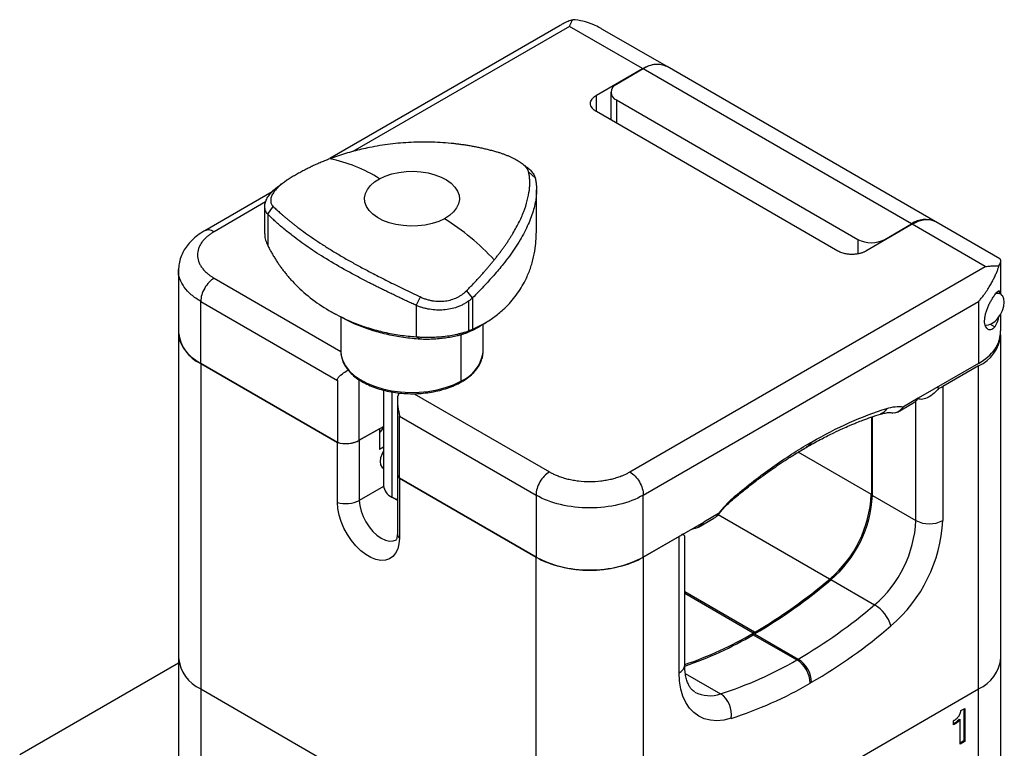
# Model space of a CAD drawing. Header units: inches. Extents: x 0.6 to 8.31, y 2.28 to 9.76.
# Tile 13 of 13: x 5.89 to 7.94, y 8.24 to 9.76. Entities that reach past the tile are written whole.
import ezdxf

# ---------------------------------------------------------------- set-up
doc = ezdxf.new("R2010")
doc.units = ezdxf.units.IN
doc.header["$MEASUREMENT"] = 0

msp = doc.modelspace()

# ---------------------------------------------------------------- linework, layer by layer
at = {"color": 7, "linetype": 'Continuous', "lineweight": 25}
for p, q in [((7.0161, 9.744), (6.5382, 9.4681)), ((7.0358, 9.742), (6.5856, 9.4821)), ((7.1875, 9.6544), (7.0358, 9.742)), ((7.2367, 9.6593), (7.1044, 9.7357)), ((7.0915, 9.599), (7.1875, 9.6544)), ((7.1889, 9.6536), (7.1332, 9.6215)), ((7.7457, 9.3322), (7.1889, 9.6536)), ((7.7949, 9.3371), (7.2381, 9.6585)), ((7.0915, 9.5676), (7.0915, 9.599)), ((7.1217, 9.6054), (7.1217, 9.5478)), ((7.1332, 9.5893), (7.6343, 9.3001)), ((7.1332, 9.5893), (7.1332, 9.5411)), ((7.5926, 9.276), (7.0915, 9.5652)), ((6.4492, 9.4228), (6.444, 9.4188)), ((6.9507, 9.4403), (6.9644, 9.4278)), ((6.9672, 9.3205), (6.9672, 9.4031)), ((6.4188, 9.3991), (6.2784, 9.3181)), ((6.4047, 9.3777), (6.2981, 9.3161)), ((6.4029, 9.3686), (6.4029, 9.3117)), ((6.4094, 9.3524), (6.4208, 9.3683)), ((6.4094, 9.3524), (6.4094, 9.2875)), ((7.7471, 9.3314), (7.651, 9.276)), ((7.69, 9.3001), (7.7457, 9.3322)), ((7.8988, 9.2438), (7.7471, 9.3314)), ((7.9287, 9.2598), (7.7963, 9.3363)), ((7.6343, 9.3001), (7.6343, 9.2704)), ((7.69, 9.3001), (7.69, 9.2985)), ((7.1611, 8.8179), (7.8988, 9.2438)), ((7.931, 9.1873), (7.931, 9.2555)), ((6.2241, 9.2359), (6.2244, 9.2375)), ((6.2241, 9.2358), (6.2241, 9.1072)), ((6.2981, 9.2197), (6.5612, 9.0678)), ((6.7177, 9.1632), (6.7262, 9.1808)), ((6.8346, 9.179), (6.8222, 9.1939)), ((6.8346, 9.179), (6.8346, 9.1141)), ((7.9338, 9.1841), (7.927, 9.1918)), ((6.2702, 9.1715), (6.5538, 9.0078)), ((6.2702, 9.0429), (6.2702, 9.1715)), ((6.7177, 9.1632), (6.7177, 9.0982)), ((6.8257, 9.1717), (6.8257, 9.1104)), ((7.1889, 8.7697), (7.8849, 9.1715)), ((7.8849, 9.1715), (7.8849, 9.0429)), ((6.5395, 9.1509), (6.5502, 9.1447)), ((6.5611, 9.1395), (6.5611, 9.0678)), ((7.931, 9.1195), (7.931, 9.1455)), ((6.8563, 9.0678), (6.8563, 9.1243)), ((7.9091, 9.1246), (7.9185, 9.1191)), ((6.2241, 9.1072), (6.2241, 8.4321)), ((6.7262, 9.0931), (6.7177, 9.0982)), ((6.8098, 9.1023), (6.8098, 9.0058)), ((6.8222, 9.1062), (6.8346, 9.1141)), ((7.931, 8.4321), (7.931, 9.1024)), ((6.2702, 9.0429), (6.5538, 8.8792)), ((6.5538, 8.8792), (6.2702, 9.0429)), ((6.2702, 9.0429), (6.2702, 8.3678)), ((7.8849, 9.0429), (7.7596, 8.9706)), ((7.8849, 9.0381), (7.8104, 8.9951)), ((7.8849, 8.3678), (7.8849, 9.0381)), ((6.5538, 9.0078), (6.5538, 8.8792)), ((6.5994, 8.8834), (6.5994, 9.0088)), ((7.7993, 8.9935), (7.8026, 8.9916)), ((7.8104, 8.9951), (7.8104, 8.717)), ((6.6496, 8.9875), (6.6496, 8.7898)), ((6.6669, 8.9834), (6.6669, 8.7657)), ((6.7135, 8.9799), (6.994, 8.8179)), ((6.6784, 8.9646), (6.6784, 8.8151)), ((7.7167, 8.9419), (7.7486, 8.9603)), ((7.7596, 8.9706), (7.7287, 8.9528)), ((7.7547, 8.717), (7.7547, 8.9654)), ((6.6826, 8.9334), (6.9662, 8.7697)), ((6.6826, 8.8048), (6.6826, 8.9334)), ((7.6622, 8.9315), (7.6622, 8.7707)), ((7.6643, 8.7692), (7.6643, 8.9322)), ((6.5994, 8.8834), (6.6496, 8.9124)), ((6.6412, 8.9075), (6.5994, 8.8834)), ((6.6412, 8.9075), (6.6412, 8.8641)), ((6.5538, 8.7546), (6.5538, 8.8792)), ((6.5994, 8.8834), (6.5994, 8.7588)), ((7.5272, 8.8687), (7.53, 8.8703)), ((7.5355, 8.8783), (7.5383, 8.8799)), ((6.6496, 8.869), (6.6412, 8.8641)), ((7.6622, 8.7707), (7.5101, 8.8585)), ((6.6487, 8.8257), (6.6496, 8.8251)), ((6.6784, 8.8151), (6.6784, 8.6905)), ((6.6826, 8.8048), (6.9662, 8.6411)), ((6.9662, 8.6411), (6.6826, 8.8048)), ((6.6826, 8.8048), (6.6826, 8.6803)), ((6.6497, 8.7879), (6.5994, 8.7588)), ((6.9662, 8.7697), (6.9662, 8.6411)), ((7.1889, 8.6411), (7.1889, 8.7697)), ((7.3797, 8.768), (7.3735, 8.7599)), ((7.6643, 8.7692), (7.7547, 8.717)), ((6.6781, 8.7592), (6.6669, 8.7657)), ((7.3451, 8.7313), (7.3142, 8.7134)), ((7.5757, 8.5955), (7.3446, 8.7289)), ((7.1889, 8.6411), (7.3142, 8.7134)), ((7.3031, 8.7032), (7.335, 8.7216)), ((7.2634, 8.6841), (7.1889, 8.6411)), ((7.2634, 8.4012), (7.2634, 8.6841)), ((7.2749, 8.4173), (7.2749, 8.6856)), ((6.9662, 7.966), (6.9662, 8.6411)), ((7.1889, 8.6411), (7.1889, 7.966)), ((7.5782, 8.5944), (7.6687, 8.5421)), ((7.42, 8.4852), (7.2749, 8.5689)), ((7.4172, 8.4836), (7.2749, 8.5657)), ((7.42, 8.4852), (7.4172, 8.4836)), ((7.42, 8.4819), (7.4172, 8.4803)), ((7.42, 8.4819), (7.5105, 8.4297)), ((7.4172, 8.4803), (7.5077, 8.4281)), ((6.2241, 8.4215), (5.8944, 8.2311)), ((6.2241, 8.4321), (6.2241, 7.9499)), ((7.5077, 8.4281), (7.5105, 8.4297)), ((7.931, 8.0598), (7.931, 8.4321)), ((7.2761, 8.4001), (7.3494, 8.3578)), ((7.5383, 8.3815), (7.5355, 8.3799)), ((6.2702, 8.3678), (6.9662, 7.966)), ((6.2702, 8.3678), (6.2702, 7.8856)), ((7.1889, 7.966), (7.8849, 8.3678)), ((7.8849, 8.1393), (7.8849, 8.3678)), ((7.8481, 8.3228), (7.8561, 8.3273)), ((7.8543, 8.3263), (7.8543, 8.26)), ((7.8561, 8.3273), (7.8561, 8.259)), ((7.8329, 8.2931), (7.8329, 8.3018)), ((7.8446, 8.3054), (7.8463, 8.3044)), ((7.8463, 8.2533), (7.8463, 8.3044)), ((7.8543, 8.26), (7.8463, 8.2554)), ((7.8561, 8.259), (7.8463, 8.2533)), ((7.8543, 8.26), (7.8561, 8.259))]:
    msp.add_line(p, q, dxfattribs=at)
at = {"color": 7, "linetype": 'Continuous', "lineweight": 25, "flags": 128}
for points in [[(6.7761, 9.3431), (6.7641, 9.3375), (6.7507, 9.3331), (6.7362, 9.3299), (6.7211, 9.3281), (6.7057, 9.3277), (6.6903, 9.3287), (6.6754, 9.331), (6.6613, 9.3347), (6.6484, 9.3396), (6.637, 9.3456), (6.6273, 9.3525), (6.6197, 9.3603), (6.6142, 9.3686), (6.6111, 9.3773), (6.6103, 9.3862), (6.612, 9.3951), (6.6161, 9.4037), (6.6224, 9.4118), (6.6309, 9.4193), (6.6413, 9.4259)], [(6.6413, 9.4259), (6.6533, 9.4315), (6.6667, 9.4359), (6.6812, 9.439), (6.6963, 9.4409), (6.7117, 9.4413), (6.7271, 9.4403), (6.742, 9.438), (6.756, 9.4343), (6.769, 9.4294), (6.7804, 9.4234), (6.7901, 9.4165), (6.7977, 9.4087), (6.8032, 9.4004), (6.8063, 9.3917), (6.8071, 9.3827), (6.8054, 9.3739), (6.8013, 9.3653), (6.795, 9.3572), (6.7865, 9.3497), (6.7761, 9.3431)], [(7.9123, 9.1257), (7.9189, 9.1304), (7.9251, 9.1368), (7.9305, 9.1445), (7.9346, 9.1529), (7.9372, 9.1615), (7.9382, 9.1696), (7.9375, 9.1768), (7.935, 9.1826), (7.931, 9.1865), (7.9258, 9.1882), (7.921, 9.188)], [(6.5611, 9.0678), (6.5618, 9.0593), (6.565, 9.0483), (6.5706, 9.0376), (6.5786, 9.0275), (6.5889, 9.018), (6.6012, 9.0094), (6.6153, 9.0018), (6.631, 8.9954), (6.648, 8.9901), (6.6661, 8.9862), (6.6849, 8.9837), (6.7042, 8.9826), (6.7235, 8.983), (6.7425, 8.9849), (6.761, 8.9881), (6.7786, 8.9928), (6.7949, 8.9987), (6.8098, 9.0058)], [(6.8562, 9.0645), (6.8563, 9.0652), (6.8563, 9.0678)], [(6.6496, 8.8613), (6.6466, 8.8557), (6.6436, 8.8472), (6.6426, 8.8392), (6.6436, 8.8323), (6.6466, 8.8273), (6.6487, 8.8257)], [(6.6826, 8.6803), (6.6817, 8.6685), (6.6791, 8.6581), (6.6748, 8.6494), (6.669, 8.6424), (6.6618, 8.6376), (6.6534, 8.6349), (6.6441, 8.6344), (6.634, 8.6362), (6.6235, 8.6403), (6.6129, 8.6464), (6.6024, 8.6545), (6.5924, 8.6643), (6.583, 8.6755), (6.5746, 8.6879), (6.5674, 8.7011), (6.5616, 8.7147), (6.5573, 8.7285), (6.5547, 8.7419), (6.5538, 8.7546)], [(6.5994, 8.7588), (6.6003, 8.7481), (6.6029, 8.7368), (6.6071, 8.7254), (6.6127, 8.7142), (6.6195, 8.7038), (6.6274, 8.6944), (6.6358, 8.6866), (6.6447, 8.6805), (6.6535, 8.6764), (6.662, 8.6745), (6.6698, 8.6748), (6.6766, 8.6773)], [(6.6669, 8.7657), (6.6765, 8.7612), (6.6784, 8.7605)], [(7.3709, 8.3068), (7.356, 8.3032), (7.3417, 8.3019), (7.3281, 8.3028), (7.3154, 8.3059), (7.3039, 8.3113), (7.2935, 8.3187), (7.2846, 8.3282), (7.2771, 8.3396), (7.2711, 8.3528), (7.2669, 8.3676), (7.2643, 8.3838), (7.2634, 8.4012)]]:
    msp.add_lwpolyline(points, dxfattribs=at)
at = {"color": 7, "linetype": 'Continuous', "lineweight": 25}
for centre, radius, start, end in [((7.2177, 9.6139), 0.0491, 65.3927, 125.9177), ((7.1393, 9.6054), 0.0172, 110.7834, 249.2166), ((6.4817, 9.1765), 0.2961, 57.3877, 79.0476), ((6.5011, 8.9058), 0.5166, 42.9149, 57.8337), ((7.7746, 9.2911), 0.0503, 66.1853, 125.1252), ((7.6622, 9.3538), 0.0605, 242.6097, 297.3903), ((7.9016, 9.142), 0.0195, 260.7329, 303.315), ((6.3033, 9.1153), 0.0796, 185.8452, 245.4749), ((7.8519, 9.1105), 0.0796, 294.5251, 354.1548), ((6.779, 9.0778), 0.0783, 293.1764, 350.2823), ((6.8071, 9.0054), 0.00278, 303.2814, 7.9048), ((7.7885, 9.0335), 0.0442, 288.5126, 299.6725), ((6.6241, 8.9191), 0.0266, 310.1323, 343.7586), ((6.5714, 8.9383), 0.0616, 253.482, 297.0808), ((6.694, 8.8155), 0.0156, 181.5976, 223.2601), ((6.6789, 8.7925), 0.0294, 185.3293, 245.9908), ((7.417, 8.7827), 0.2454, 310.2884, 357.1999), ((7.4191, 8.7812), 0.2455, 310.4127, 357.198), ((6.5714, 8.8137), 0.0616, 253.482, 297.0808), ((7.5096, 8.729), 0.2455, 310.4127, 357.198), ((7.5024, 8.7328), 0.3084, 310.5437, 357.067), ((7.7826, 8.7707), 0.0605, 242.6097, 297.3903), ((6.694, 8.691), 0.0156, 181.5976, 223.2601), ((7.2484, 8.7105), 0.0303, 299.5244, 313.8681), ((7.0776, 8.856), 0.2421, 242.6097, 297.3903), ((6.8728, 9.4229), 1.0857, 300.2623, 310.3478), ((6.8714, 9.4218), 1.0883, 300.2701, 310.5034), ((6.9619, 9.3696), 1.0883, 300.2701, 310.5034), ((7.6285, 8.4755), 0.0779, 17.1367, 58.8788), ((7.0211, 9.1606), 0.7844, 288.8824, 300.3325), ((6.9678, 9.359), 1.1318, 300.2701, 310.5034), ((7.0214, 9.1566), 0.7836, 288.8776, 300.3382), ((6.3033, 8.4402), 0.0796, 185.8452, 245.4749), ((7.1165, 9.0953), 0.7734, 287.5261, 300.3812), ((7.4751, 8.3771), 0.0605, 2.6055, 57.3945), ((7.4779, 8.3788), 0.0605, 2.6055, 57.3945), ((7.8519, 8.4402), 0.0796, 294.5251, 354.1548), ((7.2552, 8.4193), 0.0198, 294.3747, 354.3052), ((7.1287, 9.0738), 0.8044, 287.5261, 300.3812), ((7.3266, 8.4195), 0.0658, 242.0831, 290.3004), ((7.3206, 8.3156), 0.0511, 350.0144, 55.6955)]:
    msp.add_arc(centre, radius, start, end, dxfattribs=at)
for points, knots in [([(7.0423, 9.7558), (7.0391, 9.7546), (7.0322, 9.7522), (7.0235, 9.7481), (7.0182, 9.745), (7.0162, 9.7439)], [0, 0, 0, 0, 0.360431, 0.756771, 1, 1, 1, 1]), ([(7.0358, 9.742), (7.0362, 9.743), (7.037, 9.7449), (7.0381, 9.7475), (7.0391, 9.7497), (7.04, 9.7516), (7.0408, 9.7532), (7.0416, 9.7546), (7.0421, 9.7554), (7.0423, 9.7558)], [0, 0, 0, 0, 0.184839, 0.355683, 0.512532, 0.655388, 0.78425, 0.899121, 1, 1, 1, 1]), ([(7.1043, 9.7356), (7.1025, 9.7367), (7.0966, 9.7402), (7.0831, 9.7465), (7.0643, 9.7533), (7.0494, 9.755), (7.0423, 9.7558)], [0, 0, 0, 0, 0.095563, 0.309425, 0.67054, 1, 1, 1, 1]), ([(7.1875, 9.6544), (7.1921, 9.6568), (7.2012, 9.6614), (7.2143, 9.6642), (7.2265, 9.6639), (7.2333, 9.6608), (7.2367, 9.6593)], [0, 0, 0, 0, 0.250026, 0.500052, 0.750077, 1, 1, 1, 1]), ([(7.0915, 9.5652), (7.0909, 9.5656), (7.0896, 9.5664), (7.0879, 9.5676), (7.0863, 9.5688), (7.0849, 9.5702), (7.0836, 9.5715), (7.0818, 9.5739), (7.0799, 9.5774), (7.0791, 9.5821), (7.0799, 9.5868), (7.082, 9.5908), (7.0848, 9.5941), (7.0878, 9.5967), (7.0902, 9.5982), (7.0915, 9.599)], [0, 0, 0, 0, 0.0419793, 0.0836073, 0.1250632, 0.1665286, 0.2081848, 0.2502108, 0.3750532, 0.5000651, 0.6249075, 0.7499193, 0.8334843, 0.9163602, 1, 1, 1, 1]), ([(6.8831, 9.4818), (6.8801, 9.4826), (6.8742, 9.4843), (6.8652, 9.4865), (6.8563, 9.4886), (6.8474, 9.4905), (6.8386, 9.4923), (6.8298, 9.4939), (6.8211, 9.4953), (6.8125, 9.4966), (6.8039, 9.4977), (6.7833, 9.5001), (6.7509, 9.5023), (6.7142, 9.502), (6.6851, 9.5), (6.6634, 9.4978), (6.6419, 9.4947), (6.6221, 9.4911), (6.6039, 9.4872), (6.5873, 9.483), (6.5708, 9.4783), (6.5543, 9.4731), (6.5434, 9.4692), (6.538, 9.4672)], [0, 0, 0, 0, 0.026234, 0.052207, 0.077928, 0.103405, 0.128648, 0.153668, 0.178476, 0.203086, 0.22751, 0.251763, 0.378067, 0.501353, 0.563738, 0.625934, 0.687958, 0.75007, 0.799474, 0.848927, 0.898678, 0.948963, 1, 1, 1, 1]), ([(6.538, 9.4672), (6.535, 9.466), (6.529, 9.4637), (6.52, 9.46), (6.5111, 9.4562), (6.5022, 9.4521), (6.4933, 9.4478), (6.4844, 9.4433), (6.4756, 9.4385), (6.4667, 9.4336), (6.4579, 9.4283), (6.4521, 9.4247), (6.4492, 9.4228)], [0, 0, 0, 0, 0.095949, 0.192595, 0.290024, 0.388316, 0.487547, 0.587786, 0.689095, 0.791534, 0.895153, 1, 1, 1, 1]), ([(6.9507, 9.4403), (6.9506, 9.4408), (6.9503, 9.4418), (6.9497, 9.4433), (6.9489, 9.4448), (6.9479, 9.4463), (6.9468, 9.4479), (6.9455, 9.4494), (6.9428, 9.4524), (6.9379, 9.4567), (6.9295, 9.4624), (6.9195, 9.468), (6.9101, 9.4723), (6.9021, 9.4755), (6.896, 9.4778), (6.8896, 9.4799), (6.8853, 9.4811), (6.8831, 9.4818)], [0, 0, 0, 0, 0.036382, 0.0725, 0.108393, 0.1441, 0.17966, 0.215114, 0.250499, 0.375791, 0.500202, 0.624706, 0.750116, 0.811929, 0.874042, 0.936662, 1, 1, 1, 1]), ([(6.9447, 9.4517), (6.9431, 9.4528), (6.94, 9.455), (6.9368, 9.4573), (6.9352, 9.4585)], [0, 0, 0, 0, 0.499969, 1, 1, 1, 1]), ([(6.9445, 9.4516), (6.9457, 9.4508), (6.9505, 9.4476), (6.9563, 9.4419), (6.9621, 9.4348), (6.9636, 9.4302), (6.9644, 9.4278)], [0, 0, 0, 0, 0.108219, 0.407987, 0.696265, 1, 1, 1, 1]), ([(6.4492, 9.4228), (6.4482, 9.4221), (6.4462, 9.4208), (6.4432, 9.4188), (6.4404, 9.4167), (6.4378, 9.4146), (6.4352, 9.4125), (6.4328, 9.4104), (6.4286, 9.4064), (6.4233, 9.4005), (6.4184, 9.393), (6.4156, 9.3857), (6.4152, 9.3802), (6.4159, 9.3761), (6.417, 9.3733), (6.4185, 9.3707), (6.42, 9.3691), (6.4208, 9.3683)], [0, 0, 0, 0, 0.036382, 0.0725, 0.108393, 0.1441, 0.17966, 0.215114, 0.250499, 0.375791, 0.500202, 0.624706, 0.750116, 0.811929, 0.874042, 0.936662, 1, 1, 1, 1]), ([(6.9644, 9.4278), (6.9647, 9.4265), (6.9653, 9.4239), (6.966, 9.4197), (6.9666, 9.4154), (6.967, 9.411), (6.9672, 9.4065), (6.9673, 9.4018), (6.9671, 9.397), (6.9668, 9.392), (6.9662, 9.3869), (6.9655, 9.3817), (6.9632, 9.3689), (6.9571, 9.3472), (6.9431, 9.3155), (6.9234, 9.2826), (6.9041, 9.2562), (6.8885, 9.2371), (6.8784, 9.2254), (6.868, 9.2138), (6.8572, 9.2022), (6.8461, 9.1906), (6.8384, 9.1829), (6.8346, 9.179)], [0, 0, 0, 0, 0.022031, 0.044198, 0.066503, 0.088951, 0.111542, 0.134281, 0.15717, 0.180212, 0.203409, 0.226764, 0.250279, 0.373611, 0.500157, 0.626841, 0.750304, 0.793188, 0.835543, 0.877385, 0.91873, 0.959596, 1, 1, 1, 1]), ([(6.8794, 9.2576), (6.881, 9.2596), (6.8842, 9.2636), (6.8888, 9.2695), (6.8933, 9.2754), (6.8975, 9.2812), (6.9016, 9.2869), (6.9055, 9.2926), (6.9093, 9.2982), (6.9129, 9.3038), (6.9178, 9.3117), (6.9237, 9.3218), (6.9302, 9.3341), (6.9359, 9.3461), (6.9425, 9.3618), (6.9487, 9.381), (6.952, 9.3982), (6.9531, 9.4105), (6.9533, 9.4183), (6.953, 9.4259), (6.9522, 9.4333), (6.9512, 9.4379), (6.9507, 9.4403)], [0, 0, 0, 0, 0.028495, 0.05673, 0.084741, 0.112563, 0.140238, 0.167803, 0.195303, 0.22278, 0.250279, 0.312364, 0.374408, 0.436414, 0.498585, 0.622271, 0.749022, 0.797554, 0.846822, 0.896929, 0.947963, 1, 1, 1, 1]), ([(6.4094, 9.3524), (6.4077, 9.3546), (6.4044, 9.359), (6.4026, 9.3667), (6.4033, 9.3749), (6.4067, 9.3838), (6.4126, 9.3929), (6.421, 9.4019), (6.4288, 9.4087), (6.4342, 9.4123), (6.4355, 9.4131)], [0, 0, 0, 0, 0.139881, 0.272681, 0.411166, 0.547367, 0.683437, 0.821823, 0.954905, 1, 1, 1, 1]), ([(6.4439, 9.4192), (6.4425, 9.4182), (6.4396, 9.4162), (6.4368, 9.4142), (6.4353, 9.4132)], [0, 0, 0, 0, 0.501571, 1, 1, 1, 1]), ([(6.4208, 9.3683), (6.422, 9.3671), (6.4244, 9.3648), (6.4281, 9.3613), (6.432, 9.3578), (6.436, 9.3542), (6.4401, 9.3506), (6.4443, 9.347), (6.4486, 9.3434), (6.453, 9.3398), (6.4576, 9.3361), (6.4622, 9.3325), (6.4669, 9.3288), (6.4752, 9.3225), (6.4875, 9.3134), (6.5045, 9.3015), (6.5226, 9.2895), (6.5417, 9.2775), (6.5617, 9.2655), (6.5828, 9.2534), (6.6048, 9.2413), (6.625, 9.2307), (6.643, 9.2214), (6.6586, 9.2136), (6.6746, 9.2056), (6.6913, 9.1975), (6.7085, 9.1892), (6.7202, 9.1837), (6.7262, 9.1808)], [0, 0, 0, 0, 0.0219757, 0.0437126, 0.0652189, 0.0865038, 0.1075774, 0.1284506, 0.1491353, 0.1696444, 0.1899918, 0.2101923, 0.2302617, 0.2502166, 0.3132886, 0.375481, 0.4378061, 0.4998544, 0.561763, 0.6239534, 0.6861454, 0.7492225, 0.7893336, 0.8299697, 0.8712542, 0.913295, 0.9561844, 1, 1, 1, 1]), ([(6.7177, 9.1632), (6.7147, 9.1646), (6.7086, 9.1674), (6.6995, 9.1716), (6.6904, 9.1758), (6.6813, 9.1801), (6.6723, 9.1844), (6.6632, 9.1888), (6.6541, 9.1931), (6.6451, 9.1976), (6.6361, 9.202), (6.6272, 9.2065), (6.6057, 9.2174), (6.5724, 9.235), (6.5303, 9.2595), (6.4924, 9.2841), (6.4666, 9.303), (6.45, 9.3161), (6.4405, 9.3239), (6.4317, 9.3315), (6.4236, 9.3387), (6.4161, 9.3458), (6.4116, 9.3502), (6.4094, 9.3524)], [0, 0, 0, 0, 0.022031, 0.044198, 0.066503, 0.088951, 0.111542, 0.134281, 0.15717, 0.180212, 0.203409, 0.226764, 0.250279, 0.373611, 0.500157, 0.626841, 0.750304, 0.793188, 0.835543, 0.877385, 0.91873, 0.959596, 1, 1, 1, 1]), ([(7.7963, 9.3363), (7.7929, 9.3378), (7.7861, 9.3409), (7.7739, 9.3412), (7.7608, 9.3384), (7.7516, 9.3337), (7.7471, 9.3314)], [0, 0, 0, 0, 0.249923, 0.499948, 0.749974, 1, 1, 1, 1]), ([(6.2981, 9.3161), (6.2944, 9.3178), (6.287, 9.3212), (6.2813, 9.3191), (6.2784, 9.3181)], [0, 0, 0, 0, 0.500051, 1, 1, 1, 1]), ([(6.8346, 9.1141), (6.8423, 9.1176), (6.8577, 9.1247), (6.8789, 9.1383), (6.9014, 9.1565), (6.9235, 9.1806), (6.9409, 9.2078), (6.9527, 9.2339), (6.96, 9.2574), (6.9659, 9.2858), (6.9667, 9.3075), (6.9671, 9.3205)], [0, 0, 0, 0, 0.093314, 0.188838, 0.286726, 0.42805, 0.573057, 0.670288, 0.765827, 0.859775, 1, 1, 1, 1]), ([(6.2784, 9.3181), (6.2757, 9.3165), (6.2683, 9.312), (6.2572, 9.3035), (6.2463, 9.2927), (6.2377, 9.2814), (6.2311, 9.2695), (6.2266, 9.2566), (6.2242, 9.2452), (6.2243, 9.2383), (6.2244, 9.2359)], [0, 0, 0, 0, 0.084944, 0.239569, 0.393538, 0.526959, 0.655926, 0.795207, 0.92959, 1, 1, 1, 1]), ([(6.2981, 9.3161), (6.297, 9.3155), (6.2948, 9.3142), (6.2918, 9.3122), (6.2888, 9.3101), (6.286, 9.308), (6.282, 9.3047), (6.2773, 9.3001), (6.2723, 9.2941), (6.2684, 9.2877), (6.2646, 9.2791), (6.2627, 9.2679), (6.2646, 9.2568), (6.2684, 9.2481), (6.2723, 9.2418), (6.2773, 9.2357), (6.2826, 9.2306), (6.2878, 9.2264), (6.2927, 9.2229), (6.2963, 9.2208), (6.2981, 9.2197)], [0, 0, 0, 0, 0.025044, 0.050034, 0.075009, 0.100009, 0.125071, 0.187556, 0.2501, 0.312585, 0.375129, 0.500007, 0.624885, 0.68737, 0.749914, 0.812399, 0.874943, 0.916645, 0.958271, 1, 1, 1, 1]), ([(6.4032, 9.3117), (6.4031, 9.3109), (6.4027, 9.3068), (6.4045, 9.2986), (6.4077, 9.2912), (6.4094, 9.2875)], [0, 0, 0, 0, 0.1028823, 0.5397297, 1, 1, 1, 1]), ([(6.4094, 9.2875), (6.4106, 9.2851), (6.413, 9.2803), (6.4168, 9.2732), (6.4209, 9.2662), (6.4251, 9.2593), (6.4295, 9.2524), (6.4341, 9.2457), (6.439, 9.239), (6.444, 9.2325), (6.4492, 9.226), (6.4547, 9.2196), (6.4684, 9.2045), (6.4926, 9.1819), (6.5304, 9.1551), (6.5726, 9.1328), (6.6082, 9.1192), (6.6347, 9.1116), (6.6512, 9.1075), (6.6677, 9.1042), (6.6844, 9.1015), (6.701, 9.0994), (6.7122, 9.0986), (6.7177, 9.0982)], [0, 0, 0, 0, 0.022031, 0.044198, 0.066503, 0.088951, 0.111542, 0.134281, 0.15717, 0.180212, 0.203409, 0.226764, 0.250279, 0.373611, 0.500157, 0.626841, 0.750304, 0.793188, 0.835543, 0.877385, 0.91873, 0.959596, 1, 1, 1, 1]), ([(7.651, 9.276), (7.6504, 9.2756), (7.6491, 9.2749), (7.647, 9.2739), (7.6448, 9.273), (7.6425, 9.2721), (7.6401, 9.2714), (7.636, 9.2703), (7.6299, 9.2693), (7.6218, 9.2688), (7.6137, 9.2693), (7.6068, 9.2705), (7.6011, 9.2721), (7.5965, 9.2738), (7.5939, 9.2752), (7.5926, 9.276)], [0, 0, 0, 0, 0.041979, 0.083607, 0.125063, 0.166529, 0.208185, 0.250211, 0.375053, 0.500065, 0.624908, 0.749919, 0.833484, 0.91636, 1, 1, 1, 1]), ([(7.927, 9.245), (7.928, 9.2468), (7.9299, 9.2503), (7.9311, 9.2543), (7.931, 9.2571), (7.9301, 9.2588), (7.9292, 9.2595), (7.9287, 9.2598)], [0, 0, 0, 0, 0.216484, 0.446591, 0.691204, 0.850159, 1, 1, 1, 1]), ([(6.8222, 9.1939), (6.8242, 9.196), (6.8282, 9.2001), (6.8341, 9.2062), (6.8398, 9.2122), (6.8453, 9.2181), (6.8506, 9.224), (6.8558, 9.2297), (6.8609, 9.2354), (6.8657, 9.2411), (6.8704, 9.2466), (6.875, 9.2521), (6.878, 9.2557), (6.8794, 9.2576)], [0, 0, 0, 0, 0.095352, 0.189688, 0.283045, 0.37546, 0.466975, 0.557636, 0.647492, 0.736597, 0.825008, 0.912787, 1, 1, 1, 1]), ([(7.8849, 9.1715), (7.8862, 9.173), (7.8886, 9.1758), (7.8918, 9.1798), (7.8946, 9.1834), (7.8969, 9.1866), (7.9006, 9.1918), (7.9054, 9.1989), (7.9108, 9.208), (7.9154, 9.2165), (7.9193, 9.2245), (7.9225, 9.232), (7.9251, 9.2388), (7.9264, 9.243), (7.927, 9.245)], [0, 0, 0, 0, 0.06346, 0.120181, 0.170162, 0.213403, 0.249905, 0.382338, 0.49912, 0.613331, 0.720486, 0.820619, 0.913772, 1, 1, 1, 1]), ([(7.8988, 9.2438), (7.9006, 9.244), (7.9039, 9.2444), (7.9088, 9.2448), (7.9132, 9.2451), (7.9173, 9.2452), (7.9209, 9.2452), (7.9241, 9.2451), (7.9261, 9.2451), (7.927, 9.245)], [0, 0, 0, 0, 0.184815, 0.355642, 0.512481, 0.655334, 0.784203, 0.89909, 1, 1, 1, 1]), ([(6.2702, 9.1715), (6.2634, 9.1759), (6.2496, 9.1848), (6.2351, 9.2008), (6.2266, 9.2179), (6.2231, 9.2299), (6.2241, 9.2359), (6.2241, 9.2359)], [0, 0, 0, 0, 0.249567, 0.499134, 0.748702, 0.998269, 1, 1, 1, 1]), ([(6.2981, 9.2197), (6.2944, 9.2176), (6.2908, 9.2147), (6.2841, 9.2076), (6.281, 9.2034), (6.2758, 9.1945), (6.2737, 9.1897), (6.271, 9.1803), (6.2702, 9.1757), (6.2702, 9.1715)], [0, 0, 0, 0, 0.25, 0.25, 0.5, 0.5, 0.75, 0.75, 1, 1, 1, 1]), ([(6.7262, 9.1808), (6.7273, 9.1803), (6.7296, 9.1792), (6.7332, 9.1778), (6.7368, 9.1765), (6.7404, 9.1754), (6.7441, 9.1744), (6.7478, 9.1736), (6.7547, 9.1723), (6.7649, 9.1714), (6.7782, 9.1722), (6.7909, 9.1749), (6.8008, 9.1788), (6.8081, 9.1827), (6.8132, 9.1861), (6.8179, 9.1898), (6.8208, 9.1925), (6.8222, 9.1939)], [0, 0, 0, 0, 0.036382, 0.0725, 0.108393, 0.1441, 0.17966, 0.215114, 0.250499, 0.375791, 0.500202, 0.624706, 0.750116, 0.811929, 0.874042, 0.936662, 1, 1, 1, 1]), ([(6.8346, 9.179), (6.8339, 9.1784), (6.8325, 9.1771), (6.8303, 9.1752), (6.8281, 9.1734), (6.8265, 9.1723), (6.8257, 9.1717)], [0, 0, 0, 0, 0.255184, 0.506903, 0.75517, 1, 1, 1, 1]), ([(7.9185, 9.1191), (7.9182, 9.1186), (7.9174, 9.1177), (7.9163, 9.1165), (7.9152, 9.1154), (7.914, 9.1145), (7.9128, 9.1138), (7.9108, 9.1128), (7.908, 9.1123), (7.9045, 9.1133), (7.9015, 9.1158), (7.8991, 9.1198), (7.8976, 9.125), (7.8972, 9.1313), (7.8977, 9.1382), (7.8992, 9.1457), (7.9015, 9.1533), (7.9045, 9.1608), (7.908, 9.168), (7.9112, 9.1739), (7.914, 9.1784), (7.9164, 9.182), (7.9178, 9.184), (7.9185, 9.185)], [0, 0, 0, 0, 0.02132, 0.042355, 0.06318, 0.083874, 0.104516, 0.125185, 0.188025, 0.250364, 0.31288, 0.375386, 0.437813, 0.500322, 0.562793, 0.625273, 0.687769, 0.750292, 0.812516, 0.875257, 0.916419, 0.957793, 1, 1, 1, 1]), ([(7.9185, 9.185), (7.9206, 9.1876), (7.9247, 9.1928), (7.9281, 9.1939), (7.9294, 9.192), (7.9297, 9.1889), (7.9297, 9.1888)], [0, 0, 0, 0, 0.329086, 0.659216, 0.989247, 1, 1, 1, 1]), ([(6.8257, 9.1717), (6.8247, 9.171), (6.8226, 9.1696), (6.8194, 9.1675), (6.816, 9.1657), (6.8126, 9.1639), (6.8092, 9.1623), (6.8056, 9.1608), (6.7989, 9.1583), (6.7886, 9.1555), (6.7744, 9.1535), (6.7598, 9.1532), (6.7478, 9.1545), (6.7383, 9.1564), (6.7314, 9.1582), (6.7245, 9.1604), (6.72, 9.1622), (6.7177, 9.1632)], [0, 0, 0, 0, 0.036778, 0.073187, 0.109232, 0.144919, 0.180251, 0.215234, 0.249872, 0.375671, 0.500566, 0.624419, 0.750759, 0.810799, 0.872339, 0.935399, 1, 1, 1, 1]), ([(6.7262, 9.0931), (6.7145, 9.0941), (6.6916, 9.0959), (6.6588, 9.1021), (6.6223, 9.1119), (6.5892, 9.1239), (6.5683, 9.1355), (6.5611, 9.1395)], [0, 0, 0, 0, 0.195684, 0.383764, 0.566037, 0.849365, 1, 1, 1, 1]), ([(7.9262, 9.1389), (7.9256, 9.136), (7.9239, 9.1279), (7.9206, 9.1226), (7.9185, 9.1191)], [0, 0, 0, 0, 0.358222, 1, 1, 1, 1]), ([(6.8566, 9.1245), (6.8555, 9.1236), (6.8453, 9.116), (6.8331, 9.1108), (6.8222, 9.1062)], [0, 0, 0, 0, 0.109335, 1, 1, 1, 1]), ([(6.8568, 9.1243), (6.8589, 9.1256), (6.8632, 9.1284), (6.8674, 9.1311), (6.8695, 9.1324)], [0, 0, 0, 0, 0.50006, 1, 1, 1, 1]), ([(7.9185, 9.0717), (7.9215, 9.0767), (7.9255, 9.0836), (7.9285, 9.0945), (7.9299, 9.1018), (7.9308, 9.1102), (7.9309, 9.1162), (7.931, 9.1195)], [0, 0, 0, 0, 0.391327, 0.530337, 0.674316, 0.823701, 1, 1, 1, 1]), ([(6.2241, 9.1072), (6.2241, 9.0953), (6.2282, 9.0834), (6.244, 9.0614), (6.2557, 9.0513), (6.2702, 9.0429)], [0, 0, 0, 0, 0.5, 0.5, 1, 1, 1, 1]), ([(6.7177, 9.0982), (6.719, 9.0981), (6.7216, 9.0978), (6.7255, 9.0976), (6.7295, 9.0974), (6.7335, 9.0972), (6.7374, 9.0971), (6.7413, 9.0971), (6.7488, 9.0972), (6.7598, 9.0976), (6.7744, 9.0989), (6.7886, 9.1008), (6.7998, 9.103), (6.8083, 9.105), (6.8144, 9.1066), (6.8203, 9.1084), (6.8239, 9.1097), (6.8257, 9.1104)], [0, 0, 0, 0, 0.037126, 0.073751, 0.109878, 0.14551, 0.180653, 0.215309, 0.249482, 0.375758, 0.499624, 0.624174, 0.749638, 0.810607, 0.87264, 0.935762, 1, 1, 1, 1]), ([(6.8222, 9.1062), (6.8214, 9.1058), (6.8198, 9.1052), (6.8172, 9.1042), (6.8145, 9.1033), (6.8117, 9.1024), (6.8087, 9.1016), (6.8057, 9.1008), (6.7999, 9.0993), (6.7909, 9.0974), (6.7781, 9.0954), (6.7648, 9.0939), (6.7537, 9.0931), (6.7449, 9.0928), (6.7385, 9.0927), (6.7322, 9.0928), (6.7282, 9.093), (6.7262, 9.0931)], [0, 0, 0, 0, 0.036382, 0.0725, 0.108393, 0.1441, 0.17966, 0.215114, 0.250499, 0.375791, 0.500202, 0.624706, 0.750116, 0.811929, 0.874042, 0.936662, 1, 1, 1, 1]), ([(6.8257, 9.1104), (6.8268, 9.1108), (6.8288, 9.1116), (6.8318, 9.1128), (6.8337, 9.1137), (6.8346, 9.1141)], [0, 0, 0, 0, 0.32719, 0.660512, 1, 1, 1, 1]), ([(6.5612, 9.0706), (6.5612, 9.0705), (6.5606, 9.0667), (6.5615, 9.0594), (6.5641, 9.0488), (6.569, 9.0386), (6.5759, 9.0288), (6.5847, 9.0195), (6.5954, 9.011), (6.6078, 9.0033), (6.6217, 8.9965), (6.6368, 8.9909), (6.653, 8.9863), (6.6699, 8.9829), (6.6875, 8.9808), (6.7053, 8.9799), (6.7232, 8.9803), (6.7408, 8.982), (6.758, 8.9849), (6.7746, 8.989), (6.7901, 8.9943), (6.8013, 8.9992), (6.8072, 9.0023), (6.8086, 9.003)], [0, 0, 0, 0, 0.002414, 0.05259, 0.102641, 0.152908, 0.203698, 0.255064, 0.306861, 0.358895, 0.411009, 0.463101, 0.515146, 0.567143, 0.619101, 0.671036, 0.722965, 0.774905, 0.826869, 0.878877, 0.930946, 0.983093, 1, 1, 1, 1]), ([(6.8086, 9.003), (6.8109, 9.0043), (6.8175, 9.0081), (6.8273, 9.015), (6.8373, 9.024), (6.8453, 9.0337), (6.8512, 9.044), (6.8551, 9.0543), (6.8558, 9.0611), (6.8561, 9.0643)], [0, 0, 0, 0, 0.082887, 0.240238, 0.397746, 0.554894, 0.71106, 0.865557, 1, 1, 1, 1]), ([(6.5538, 9.0078), (6.554, 9.0088), (6.5542, 9.011), (6.5564, 9.0146), (6.5588, 9.0169), (6.5606, 9.0183), (6.5607, 9.0184), (6.5612, 9.0188), (6.5647, 9.0216), (6.5695, 9.025), (6.5748, 9.0284), (6.576, 9.0292)], [0, 0, 0, 0, 0.101863, 0.221722, 0.443191, 0.443758, 0.447903, 0.459131, 0.501132, 0.883747, 1, 1, 1, 1]), ([(6.6814, 8.9813), (6.6813, 8.9811), (6.6788, 8.9768), (6.6782, 8.9682), (6.6786, 8.9584), (6.6793, 8.9533), (6.6797, 8.9505), (6.6804, 8.947), (6.6814, 8.9424), (6.6824, 8.937), (6.6825, 8.9346), (6.6826, 8.9334)], [0, 0, 0, 0, 0.014293, 0.341292, 0.505473, 0.617096, 0.650818, 0.669801, 0.833605, 0.92362, 1, 1, 1, 1]), ([(7.8026, 8.9916), (7.7983, 8.9868), (7.7901, 8.9776), (7.7762, 8.97), (7.7654, 8.9675), (7.7608, 8.9691), (7.7595, 8.9696)], [0, 0, 0, 0, 0.3474, 0.678066, 0.907626, 1, 1, 1, 1]), ([(7.7287, 8.9528), (7.7271, 8.9511), (7.7246, 8.9485), (7.7218, 8.9458), (7.7192, 8.9435), (7.7161, 8.9415), (7.7119, 8.9397), (7.7086, 8.9401), (7.7066, 8.9403)], [0, 0, 0, 0, 0.156193, 0.246423, 0.346206, 0.50345, 0.691422, 1, 1, 1, 1]), ([(7.7484, 8.9606), (7.7498, 8.9614), (7.7543, 8.9637), (7.7575, 8.9678), (7.7596, 8.9706)], [0, 0, 0, 0, 0.33268, 1, 1, 1, 1]), ([(7.53, 8.8703), (7.54, 8.8759), (7.5581, 8.8861), (7.5825, 8.8984), (7.6014, 8.9072), (7.6145, 8.913), (7.6242, 8.9171), (7.6336, 8.9209), (7.6461, 8.9258), (7.6625, 8.9318), (7.6746, 8.9357), (7.6813, 8.9378)], [0, 0, 0, 0, 0.195586, 0.355791, 0.480291, 0.568919, 0.615029, 0.671986, 0.755156, 0.864517, 1, 1, 1, 1]), ([(7.5383, 8.8799), (7.5644, 8.895), (7.5906, 8.9084), (7.6427, 8.9317), (7.6686, 8.9415), (7.6941, 8.9494)], [0, 0, 0, 0, 0.5, 0.5, 1, 1, 1, 1]), ([(7.6941, 8.9494), (7.6922, 8.9463), (7.689, 8.9409), (7.6835, 8.939), (7.6811, 8.9383)], [0, 0, 0, 0, 0.57756, 1, 1, 1, 1]), ([(7.6813, 8.9378), (7.6855, 8.9389), (7.6935, 8.941), (7.7018, 8.9412), (7.7054, 8.9403), (7.7065, 8.94)], [0, 0, 0, 0, 0.423456, 0.811604, 1, 1, 1, 1]), ([(6.5538, 8.8792), (6.5612, 8.877), (6.5697, 8.8763), (6.5859, 8.8778), (6.5936, 8.88), (6.5994, 8.8834)], [0, 0, 0, 0, 0.5, 0.5, 1, 1, 1, 1]), ([(7.3797, 8.768), (7.4052, 8.7894), (7.4311, 8.8095), (7.4832, 8.8464), (7.5094, 8.8632), (7.5355, 8.8783)], [0, 0, 0, 0, 0.5, 0.5, 1, 1, 1, 1]), ([(7.5355, 8.8783), (7.5338, 8.875), (7.5316, 8.8709), (7.5277, 8.8694), (7.527, 8.8691)], [0, 0, 0, 0, 0.805059, 1, 1, 1, 1]), ([(7.5298, 8.8707), (7.5305, 8.871), (7.5344, 8.8725), (7.5366, 8.8766), (7.5383, 8.8799)], [0, 0, 0, 0, 0.195554, 1, 1, 1, 1]), ([(7.3737, 8.76), (7.3821, 8.767), (7.3978, 8.78), (7.4196, 8.7969), (7.4379, 8.8105), (7.4533, 8.8215), (7.4681, 8.8317), (7.4847, 8.8427), (7.5048, 8.8555), (7.5194, 8.8641), (7.5272, 8.8687)], [0, 0, 0, 0, 0.166542, 0.309331, 0.42819, 0.523019, 0.609067, 0.716853, 0.847192, 1, 1, 1, 1]), ([(6.6789, 8.8151), (6.6788, 8.8139), (6.6784, 8.8104), (6.6809, 8.8071), (6.6826, 8.8048)], [0, 0, 0, 0, 0.330292, 1, 1, 1, 1]), ([(6.994, 8.8179), (6.9904, 8.8158), (6.9868, 8.8129), (6.98, 8.8058), (6.9769, 8.8016), (6.9718, 8.7927), (6.9697, 8.7879), (6.9669, 8.7785), (6.9662, 8.7739), (6.9662, 8.7697)], [0, 0, 0, 0, 0.25, 0.25, 0.5, 0.5, 0.75, 0.75, 1, 1, 1, 1]), ([(6.994, 8.8179), (6.9952, 8.8173), (6.9974, 8.8161), (7.0008, 8.8143), (7.0044, 8.8126), (7.0081, 8.811), (7.0138, 8.8087), (7.0218, 8.8059), (7.0323, 8.803), (7.0432, 8.8008), (7.0582, 8.7986), (7.0776, 8.7975), (7.0969, 8.7986), (7.1119, 8.8008), (7.1228, 8.803), (7.1333, 8.8059), (7.1422, 8.809), (7.1495, 8.812), (7.1555, 8.8148), (7.1592, 8.8169), (7.1611, 8.8179)], [0, 0, 0, 0, 0.025044, 0.050034, 0.075009, 0.100009, 0.125071, 0.187556, 0.2501, 0.312585, 0.375129, 0.500007, 0.624885, 0.68737, 0.749914, 0.812399, 0.874943, 0.916645, 0.958271, 1, 1, 1, 1]), ([(7.1611, 8.8179), (7.1647, 8.8158), (7.1684, 8.8129), (7.1751, 8.8058), (7.1782, 8.8016), (7.1833, 8.7927), (7.1854, 8.7879), (7.1882, 8.7785), (7.1889, 8.7739), (7.1889, 8.7697)], [0, 0, 0, 0, 0.25, 0.25, 0.5, 0.5, 0.75, 0.75, 1, 1, 1, 1]), ([(7.1889, 8.7697), (7.1743, 8.7613), (7.1569, 8.7546), (7.1188, 8.7455), (7.0982, 8.7431), (7.0569, 8.7431), (7.0363, 8.7455), (6.9983, 8.7546), (6.9808, 8.7613), (6.9662, 8.7697)], [0, 0, 0, 0, 0.25, 0.25, 0.5, 0.5, 0.75, 0.75, 1, 1, 1, 1]), ([(7.3797, 8.768), (7.3786, 8.767), (7.3762, 8.7649), (7.3726, 8.7617), (7.3691, 8.7584), (7.3656, 8.7549), (7.3613, 8.7505), (7.3563, 8.745), (7.3506, 8.7383), (7.3469, 8.7336), (7.3451, 8.7313)], [0, 0, 0, 0, 0.097892, 0.195639, 0.293347, 0.391125, 0.48908, 0.659438, 0.829555, 1, 1, 1, 1]), ([(7.3425, 8.7263), (7.3458, 8.7307), (7.3554, 8.7438), (7.3664, 8.7535), (7.3737, 8.76)], [0, 0, 0, 0, 0.339857, 1, 1, 1, 1]), ([(7.335, 8.7216), (7.3354, 8.7219), (7.337, 8.7227), (7.3402, 8.725), (7.3439, 8.7283), (7.3447, 8.7303), (7.3451, 8.7313)], [0, 0, 0, 0, 0.083541, 0.291987, 0.680304, 1, 1, 1, 1]), ([(7.3142, 8.7134), (7.312, 8.7108), (7.3076, 8.7055), (7.2989, 8.7005), (7.2921, 8.6993), (7.2887, 8.6987)], [0, 0, 0, 0, 0.333819, 0.667639, 1, 1, 1, 1]), ([(6.6784, 8.6905), (6.6784, 8.6893), (6.6783, 8.6858), (6.6776, 8.6812), (6.6765, 8.6779), (6.6757, 8.6766), (6.6758, 8.6767), (6.6758, 8.6767)], [0, 0, 0, 0, 0.131733, 0.377585, 0.623934, 0.875884, 1, 1, 1, 1]), ([(7.2747, 8.6856), (7.2745, 8.6857), (7.2742, 8.6859), (7.2711, 8.6877), (7.2695, 8.6886)], [0, 0, 0, 0, 0.455326, 1, 1, 1, 1]), ([(6.9662, 8.6411), (6.9808, 8.6327), (6.9983, 8.626), (7.0363, 8.6169), (7.0569, 8.6145), (7.0982, 8.6145), (7.1188, 8.6169), (7.1569, 8.626), (7.1743, 8.6327), (7.1889, 8.6411)], [0, 0, 0, 0, 0.25, 0.25, 0.5, 0.5, 0.75, 0.75, 1, 1, 1, 1]), ([(7.296, 8.3615), (7.2948, 8.3622), (7.292, 8.3638), (7.2882, 8.3677), (7.2842, 8.3734), (7.2807, 8.3808), (7.2777, 8.39), (7.2757, 8.401), (7.275, 8.4104), (7.2749, 8.4161), (7.2749, 8.4173)], [0, 0, 0, 0, 0.114995, 0.271313, 0.412213, 0.545544, 0.687209, 0.825034, 0.961712, 1, 1, 1, 1]), ([(7.8329, 8.3018), (7.8334, 8.3021), (7.8344, 8.3028), (7.836, 8.3038), (7.8374, 8.3049), (7.8388, 8.306), (7.8401, 8.3071), (7.8413, 8.3083), (7.8423, 8.3096), (7.8434, 8.3109), (7.8443, 8.3122), (7.8451, 8.3136), (7.8458, 8.315), (7.8465, 8.3165), (7.847, 8.318), (7.8475, 8.3196), (7.8479, 8.3211), (7.8481, 8.3222), (7.8481, 8.3228)], [0, 0, 0, 0, 0.079656, 0.154915, 0.226124, 0.293979, 0.358503, 0.420319, 0.479752, 0.536832, 0.593202, 0.648313, 0.703984, 0.759595, 0.816744, 0.875262, 0.936499, 1, 1, 1, 1]), ([(7.8446, 8.3054), (7.8435, 8.304), (7.8412, 8.301), (7.8371, 8.2979), (7.8343, 8.2962), (7.8329, 8.2953)], [0, 0, 0, 0, 0.318456, 0.639403, 1, 1, 1, 1]), ([(7.8463, 8.3044), (7.8461, 8.304), (7.8455, 8.303), (7.8443, 8.3017), (7.843, 8.3003), (7.8414, 8.2989), (7.8396, 8.2975), (7.8376, 8.2961), (7.8353, 8.2946), (7.8337, 8.2936), (7.8329, 8.2931)], [0, 0, 0, 0, 0.078439, 0.168017, 0.268678, 0.383856, 0.513938, 0.660151, 0.821498, 1, 1, 1, 1])]:
    msp.add_open_spline(points, degree=3, knots=knots, dxfattribs=at)
for points in [[(7.8849, 9.0429), (7.8992, 9.0511), (7.9106, 9.061), (7.9185, 9.0717)], [(7.6941, 8.9494), (7.7057, 8.9531), (7.7177, 8.9545), (7.7287, 8.9528)]]:
    msp.add_open_spline(points, degree=3, dxfattribs=at)

doc.saveas('drawing.dxf')
